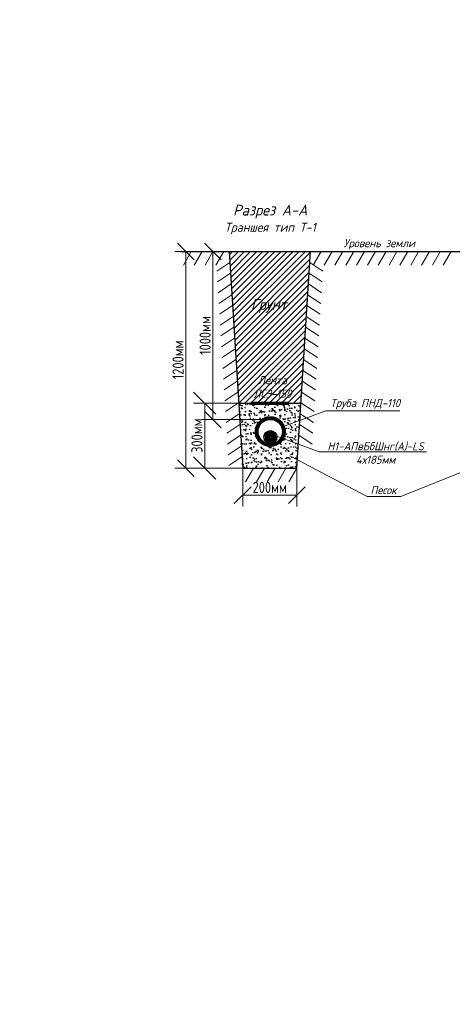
# Model space of a CAD drawing. Header units: millimetres. Extents: x 0 to 6455317, y 0 to 774296.
# Tile 18 of 29: x 3227587 to 3227626, y 387315 to 387404. Entities that reach past the tile are written whole.
import ezdxf

# ---------------------------------------------------------------- set-up
doc = ezdxf.new("R2010")
doc.units = ezdxf.units.MM
doc.layers.add('ИГ геология', color=7, linetype='Continuous', lineweight=25)
doc.styles.add('ACAD14', font='arial.ttf', dxfattribs={"width": 0.75, "height": 1.5})
doc.styles.add('Gost', font='GOST_0.TTF')
doc.styles.add('style2', font='isocpeui.ttf')
doc.dimstyles.new('Генплан-чел', dxfattribs={"dimtxt": 1.5, "dimasz": 0.5, "dimexe": 0.5, "dimexo": 0.5, "dimtad": 1, "dimzin": 0, "dimdsep": 46, "dimtxsty": 'ACAD14', "dimblk": 'OBLIQUE', "dimcen": 1, "dimdle": 0.5, "dimclrd": 256, "dimclre": 256, "dimclrt": 256, "dimadec": 8, "dimazin": 2, "dimtfac": 1, "dimtmove": 0, "dimatfit": 3, "dimldrblk": 'OPEN30', "dimfxl": 0.5, "dimtfill": 1, "dimtfillclr": 256, "dimtolj": 1, "dimtzin": 0, "dimlwd": -1, "dimlwe": -1, "dimarcsym": 0})
doc.dimstyles.new('М 1-5', dxfattribs={"dimtxt": 2.5, "dimasz": 1.5, "dimexe": 1, "dimexo": 0, "dimgap": 1, "dimtad": 1, "dimlfac": 5, "dimzin": 9, "dimtxsty": 'Gost', "dimblk": 'OBLIQUE', "dimcen": 2, "dimadec": 0, "dimazin": 0, "dimtfac": 1, "dimtmove": 0, "dimatfit": 3, "dimfxl": 1, "dimlwd": 15, "dimlwe": 15, "dimarcsym": 0})
doc.dimstyles.new('М 1-50', dxfattribs={"dimtxt": 2.2, "dimasz": 2, "dimexe": 1, "dimexo": 0, "dimgap": 1, "dimtad": 1, "dimlfac": 50, "dimzin": 9, "dimtxsty": 'Gost', "dimblk": 'OBLIQUE', "dimcen": 2, "dimadec": 0, "dimazin": 0, "dimtfac": 1, "dimtmove": 0, "dimatfit": 3, "dimfxl": 1, "dimlwd": 15, "dimlwe": 15, "dimarcsym": 0})

# ---------------------------------------------------------------- blocks, each defined once
blk = doc.blocks.new('*D21')
at = {"layer": 'Defpoints', "color": 0, "lineweight": 50, "transparency": 16777216}
for p in [(6454558.304, 773694.614), (6454558.489, 773691.594), (3226949.058, 386509.643)]:
    blk.add_point(p, dxfattribs=at)
at = {"layer": 'ИГ геология', "transparency": 16777216}
for p, q in [((6454558.304, 773693.614), (6454558.304, 773703.405)), ((6454558.489, 773692.614), (6454558.304, 773693.614)), ((6454558.489, 773692.094), (6454558.489, 773692.614))]:
    blk.add_line(p, q, dxfattribs=at)
at = {"layer": 'ИГ геология', "transparency": 16777216, "insert": (6454556.913, 773699.322), "char_height": 1.5, "attachment_point": 5, "rotation": 90, "style": 'ACAD14', "bg_fill": 3, "box_fill_scale": 1.1, "bg_fill_color": 256, "bg_fill_true_color": 13158600, "bg_fill_transparency": 0}
blk.add_mtext('\\A1;3227609.43', dxfattribs=at)
blk = doc.blocks.new('_Oblique')
at = {"color": 0, "linetype": 'ByBlock', "lineweight": -2}
blk.add_line((-0.5, -0.5), (0.5, 0.5), dxfattribs=at)
blk = doc.blocks.new('_Open30')
at = {"color": 0, "linetype": 'ByBlock', "lineweight": -2}
for p, q in [((-1, 0.27), (0, 0)), ((0, 0), (-1, -0.27)), ((0, 0), (-1, 0))]:
    blk.add_line(p, q, dxfattribs=at)
blk = doc.blocks.new('*D17')
at = {"layer": 'Defpoints', "color": 0, "lineweight": 50, "transparency": 16777216}
for p in [(6454562.788, 773693.804), (6454558.489, 773691.594), (3226949.058, 386509.643)]:
    blk.add_point(p, dxfattribs=at)
at = {"layer": 'ИГ геология', "transparency": 16777216}
for p, q in [((6454560.788, 773691.594), (6454561.788, 773693.804)), ((6454561.788, 773693.804), (6454570.714, 773693.804)), ((6454558.989, 773691.594), (6454560.788, 773691.594))]:
    blk.add_line(p, q, dxfattribs=at)
at = {"layer": 'ИГ геология', "transparency": 16777216, "insert": (6454567.064, 773695.195), "char_height": 1.5, "attachment_point": 5, "style": 'ACAD14', "bg_fill": 3, "box_fill_scale": 1.1, "bg_fill_color": 256, "bg_fill_true_color": 13158600, "bg_fill_transparency": 0}
blk.add_mtext('\\A1;387181.95', dxfattribs=at)
blk = doc.blocks.new('*D22')
at = {"layer": 'Defpoints', "color": 0, "lineweight": 50, "transparency": 16777216}
for p in [(6454615.395, 773691.594), (6454608.625, 773688.11), (3226949.058, 386509.643)]:
    blk.add_point(p, dxfattribs=at)
at = {"layer": 'ИГ геология', "transparency": 16777216}
for p, q in [((6454610.625, 773691.594), (6454609.625, 773688.11)), ((6454614.895, 773691.594), (6454610.625, 773691.594)), ((6454609.625, 773688.11), (6454600.699, 773688.11))]:
    blk.add_line(p, q, dxfattribs=at)
at = {"layer": 'ИГ геология', "transparency": 16777216, "insert": (6454604.35, 773689.501), "char_height": 1.5, "attachment_point": 5, "style": 'ACAD14', "bg_fill": 3, "box_fill_scale": 1.1, "bg_fill_color": 256, "bg_fill_true_color": 13158600, "bg_fill_transparency": 0}
blk.add_mtext('\\A1;387181.95', dxfattribs=at)
blk = doc.blocks.new('*D18')
at = {"layer": 'Defpoints', "color": 0, "lineweight": 50, "transparency": 16777216}
for p in [(6454615.64, 773693.469), (6454615.395, 773691.594), (3226949.058, 386509.643)]:
    blk.add_point(p, dxfattribs=at)
at = {"layer": 'ИГ геология', "transparency": 16777216}
for p, q in [((6454615.64, 773692.469), (6454615.64, 773702.255)), ((6454615.395, 773692.094), (6454615.395, 773692.594)), ((6454615.395, 773692.594), (6454615.64, 773692.469))]:
    blk.add_line(p, q, dxfattribs=at)
at = {"layer": 'ИГ геология', "transparency": 16777216, "insert": (6454614.249, 773698.175), "char_height": 1.5, "attachment_point": 5, "rotation": 90, "style": 'ACAD14', "bg_fill": 3, "box_fill_scale": 1.1, "bg_fill_color": 256, "bg_fill_true_color": 13158600, "bg_fill_transparency": 0}
blk.add_mtext('\\A1;3227666.34', dxfattribs=at)
blk = doc.blocks.new('*D23')
at = {"layer": 'Defpoints', "color": 0, "lineweight": 50, "transparency": 16777216}
for p in [(6454620.884, 773647.129), (6454616.243, 773646.708), (3226949.058, 386509.643)]:
    blk.add_point(p, dxfattribs=at)
at = {"layer": 'ИГ геология', "transparency": 16777216}
for p, q in [((6454618.884, 773646.708), (6454619.884, 773647.129)), ((6454619.884, 773647.129), (6454628.8, 773647.129)), ((6454616.743, 773646.708), (6454618.884, 773646.708))]:
    blk.add_line(p, q, dxfattribs=at)
at = {"layer": 'ИГ геология', "transparency": 16777216, "insert": (6454625.155, 773648.52), "char_height": 1.5, "attachment_point": 5, "style": 'ACAD14', "bg_fill": 3, "box_fill_scale": 1.1, "bg_fill_color": 256, "bg_fill_true_color": 13158600, "bg_fill_transparency": 0}
blk.add_mtext('\\A1;387137.06', dxfattribs=at)
blk = doc.blocks.new('*D19')
at = {"layer": 'Defpoints', "color": 0, "lineweight": 50, "transparency": 16777216}
for p in [(6454616.243, 773646.708), (6454615.749, 773644.637), (3226949.058, 386509.643)]:
    blk.add_point(p, dxfattribs=at)
at = {"layer": 'ИГ геология', "transparency": 16777216}
for p, q in [((6454616.243, 773646.208), (6454616.243, 773645.708)), ((6454616.243, 773645.708), (6454615.749, 773645.637)), ((6454615.749, 773645.637), (6454615.749, 773635.844))]:
    blk.add_line(p, q, dxfattribs=at)
at = {"layer": 'ИГ геология', "transparency": 16777216, "insert": (6454614.358, 773639.928), "char_height": 1.5, "attachment_point": 5, "rotation": 90, "style": 'ACAD14', "bg_fill": 3, "box_fill_scale": 1.1, "bg_fill_color": 256, "bg_fill_true_color": 13158600, "bg_fill_transparency": 0}
blk.add_mtext('\\A1;3227667.18', dxfattribs=at)
blk = doc.blocks.new('*D24')
at = {"layer": 'Defpoints', "color": 0, "lineweight": 50, "transparency": 16777216}
for p in [(6454563.961, 773650.517), (6454558.899, 773646.657), (3226949.058, 386509.643)]:
    blk.add_point(p, dxfattribs=at)
at = {"layer": 'ИГ геология', "transparency": 16777216}
for p, q in [((6454561.961, 773646.657), (6454562.961, 773650.517)), ((6454562.961, 773650.517), (6454571.661, 773650.517)), ((6454559.399, 773646.657), (6454561.961, 773646.657))]:
    blk.add_line(p, q, dxfattribs=at)
at = {"layer": 'ИГ геология', "transparency": 16777216, "insert": (6454568.123, 773651.908), "char_height": 1.5, "attachment_point": 5, "style": 'ACAD14', "bg_fill": 3, "box_fill_scale": 1.1, "bg_fill_color": 256, "bg_fill_true_color": 13158600, "bg_fill_transparency": 0}
blk.add_mtext('\\A1;387137.01', dxfattribs=at)
blk = doc.blocks.new('*D20')
at = {"layer": 'Defpoints', "color": 0, "lineweight": 50, "transparency": 16777216}
for p in [(6454557.437, 773650.281), (6454558.899, 773646.657), (3226949.058, 386509.643)]:
    blk.add_point(p, dxfattribs=at)
at = {"layer": 'ИГ геология', "transparency": 16777216}
for p, q in [((6454557.437, 773649.281), (6454557.437, 773659.067)), ((6454558.899, 773648.281), (6454557.437, 773649.281)), ((6454558.899, 773647.157), (6454558.899, 773648.281))]:
    blk.add_line(p, q, dxfattribs=at)
at = {"layer": 'ИГ геология', "transparency": 16777216, "insert": (6454556.046, 773654.987), "char_height": 1.5, "attachment_point": 5, "rotation": 90, "style": 'ACAD14', "bg_fill": 3, "box_fill_scale": 1.1, "bg_fill_color": 256, "bg_fill_true_color": 13158600, "bg_fill_transparency": 0}
blk.add_mtext('\\A1;3227609.84', dxfattribs=at)
blk = doc.blocks.new('*D53')
at = {"color": 0, "lineweight": 15, "transparency": 16777216}
for p, q in [((3227606.752, 387363.25), (3227606.752, 387359.82)), ((3227611.612, 387363.25), (3227611.612, 387359.82)), ((3227606.752, 387360.82), (3227611.612, 387360.82))]:
    blk.add_line(p, q, dxfattribs=at)
at = {"layer": 'Defpoints', "color": 0, "lineweight": 50, "transparency": 16777216}
for p in [(3227606.752, 387363.25), (3227611.612, 387363.25), (3227611.612, 387360.82)]:
    blk.add_point(p, dxfattribs=at)
at = {"color": 0, "lineweight": 15, "transparency": 16777216, "xscale": 1.5, "yscale": 1.5, "zscale": 1.5, "rotation": 180}
blk.add_blockref('_Oblique', (3227606.752, 387360.82), dxfattribs=at)
at = {"color": 0, "lineweight": 15, "transparency": 16777216, "xscale": 1.5, "yscale": 1.5, "zscale": 1.5}
blk.add_blockref('_Oblique', (3227611.612, 387360.82), dxfattribs=at)
at = {"color": 0, "transparency": 16777216, "insert": (3227609.182, 387361.52), "char_height": 1, "attachment_point": 5, "style": 'Gost'}
blk.add_mtext('200мм', dxfattribs=at)
blk = doc.blocks.new('*D54')
at = {"color": 0, "lineweight": 15, "transparency": 16777216}
for p, q in [((3227606.023, 387382.69), (3227600.649, 387382.69)), ((3227601.649, 387382.69), (3227601.649, 387363.25)), ((3227606.995, 387363.25), (3227600.649, 387363.25))]:
    blk.add_line(p, q, dxfattribs=at)
at = {"layer": 'Defpoints', "color": 0, "lineweight": 50, "transparency": 16777216}
for p in [(3227606.023, 387382.69), (3227601.649, 387363.25), (3227606.995, 387363.25)]:
    blk.add_point(p, dxfattribs=at)
at = {"color": 0, "lineweight": 15, "transparency": 16777216, "xscale": 1.5, "yscale": 1.5, "zscale": 1.5}
for p, rotation in [((3227601.649, 387382.69), 90), ((3227601.649, 387363.25), 270)]:
    blk.add_blockref('_Oblique', p, dxfattribs=dict(at, rotation=rotation))
at = {"color": 0, "transparency": 16777216, "insert": (3227600.949, 387372.97), "char_height": 1, "attachment_point": 5, "rotation": 90, "style": 'Gost'}
blk.add_mtext('1200мм', dxfattribs=at)
blk = doc.blocks.new('*D55')
at = {"color": 0, "lineweight": 15, "transparency": 16777216}
for p, q in [((3227606.023, 387382.69), (3227603.079, 387382.69)), ((3227604.079, 387382.69), (3227604.079, 387367.624)), ((3227609.182, 387367.624), (3227603.079, 387367.624))]:
    blk.add_line(p, q, dxfattribs=at)
at = {"layer": 'Defpoints', "color": 0, "lineweight": 50, "transparency": 16777216}
for p in [(3227606.023, 387382.69), (3227604.079, 387367.624), (3227609.182, 387367.624)]:
    blk.add_point(p, dxfattribs=at)
at = {"color": 0, "lineweight": 15, "transparency": 16777216, "xscale": 1.5, "yscale": 1.5, "zscale": 1.5}
for p, rotation in [((3227604.079, 387382.69), 90), ((3227604.079, 387367.624), 270)]:
    blk.add_blockref('_Oblique', p, dxfattribs=dict(at, rotation=rotation))
at = {"color": 0, "transparency": 16777216, "insert": (3227603.379, 387375.157), "char_height": 1, "attachment_point": 5, "rotation": 90, "style": 'Gost'}
blk.add_mtext('1000мм', dxfattribs=at)
blk = doc.blocks.new('*D52')
at = {"color": 0, "lineweight": 15, "transparency": 16777216}
for p, q in [((3227606.509, 387369.082), (3227602.35, 387369.082)), ((3227603.35, 387369.082), (3227603.35, 387363.25)), ((3227606.509, 387363.25), (3227602.35, 387363.25))]:
    blk.add_line(p, q, dxfattribs=at)
at = {"layer": 'Defpoints', "color": 0, "lineweight": 50, "transparency": 16777216}
for p in [(3227606.509, 387369.082), (3227603.35, 387363.25), (3227606.509, 387363.25)]:
    blk.add_point(p, dxfattribs=at)
at = {"color": 0, "lineweight": 15, "transparency": 16777216, "xscale": 2, "yscale": 2, "zscale": 2}
for p, rotation in [((3227603.35, 387369.082), 90), ((3227603.35, 387363.25), 270)]:
    blk.add_blockref('_Oblique', p, dxfattribs=dict(at, rotation=rotation))
at = {"color": 0, "transparency": 16777216, "insert": (3227602.65, 387366.166), "char_height": 1, "attachment_point": 5, "rotation": 90, "style": 'Gost'}
blk.add_mtext('300мм', dxfattribs=at)

msp = doc.modelspace()

# ---------------------------------------------------------------- dimensions: what is measured, and where the dimension line sits
at = {"layer": 'ИГ геология'}
dim = msp.add_ordinate_dim(feature_location=(6454558.4888, 773691.59401), offset=(-0.18481, 3.02039), dtype=1, origin=(3226949.05784, 386509.64326), dimstyle='Генплан-чел', dxfattribs=at)
dim.commit()
dim.dimension.update_dxf_attribs({"geometry": '*D21', "text_midpoint": (6454556.91262, 773699.32232)})

# ---------------------------------------------------------------- next in the draw order: dimensions: what is measured, and where the dimension line sits
dim = msp.add_ordinate_dim(feature_location=(6454558.4888, 773691.59401), offset=(4.29969, 2.21003), dtype=0, origin=(3226949.05784, 386509.64326), dimstyle='Генплан-чел', dxfattribs=at)
dim.commit()
dim.dimension.update_dxf_attribs({"geometry": '*D17', "text_midpoint": (6454567.0636, 773695.1954)})

# ---------------------------------------------------------------- next in the draw order: dimensions: what is measured, and where the dimension line sits
dim = msp.add_ordinate_dim(feature_location=(6454615.39519, 773691.59401), offset=(-6.77054, -3.48407), dtype=0, origin=(3226949.05784, 386509.64326), dimstyle='Генплан-чел', dxfattribs=at)
dim.commit()
dim.dimension.update_dxf_attribs({"geometry": '*D22', "text_midpoint": (6454604.34954, 773689.5013)})

# ---------------------------------------------------------------- next in the draw order: dimensions: what is measured, and where the dimension line sits
dim = msp.add_ordinate_dim(feature_location=(6454615.395190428, 773691.5940054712), offset=(0.2449179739, 1.8751108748), dtype=1, origin=(3226949.0578350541, 386509.6432582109), dimstyle='Генплан-чел', dxfattribs=at)
dim.commit()
dim.dimension.update_dxf_attribs({"geometry": '*D18', "text_midpoint": (6454614.248737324, 773698.1747353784)})

# ---------------------------------------------------------------- next in the draw order: dimensions: what is measured, and where the dimension line sits
dim = msp.add_ordinate_dim(feature_location=(6454616.2425815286, 773646.7080288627), offset=(4.6415490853, 0.4209679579), dtype=0, origin=(3226949.0578350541, 386509.6432582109), dimstyle='Генплан-чел', dxfattribs=at)
dim.commit()
dim.dimension.update_dxf_attribs({"geometry": '*D23', "text_midpoint": (6454625.1546370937, 773648.5203678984)})

# ---------------------------------------------------------------- next in the draw order: dimensions: what is measured, and where the dimension line sits
dim = msp.add_ordinate_dim(feature_location=(6454616.2425815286, 773646.7080288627), offset=(-0.4933969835, -2.0711098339), dtype=1, origin=(3226949.0578350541, 386509.6432582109), dimstyle='Генплан-чел', dxfattribs=at)
dim.commit()
dim.dimension.update_dxf_attribs({"geometry": '*D19', "text_midpoint": (6454614.3578134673, 773639.9278467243)})

# ---------------------------------------------------------------- next in the draw order: dimensions: what is measured, and where the dimension line sits
dim = msp.add_ordinate_dim(feature_location=(6454558.8993, 773646.65699), offset=(5.06175, 3.85957), dtype=0, origin=(3226949.05784, 386509.64326), dimstyle='Генплан-чел', dxfattribs=at)
dim.commit()
dim.dimension.update_dxf_attribs({"geometry": '*D24', "text_midpoint": (6454568.12336, 773651.90793)})

# ---------------------------------------------------------------- next in the draw order: dimensions: what is measured, and where the dimension line sits
dim = msp.add_ordinate_dim(feature_location=(6454558.8993, 773646.65699), offset=(-1.46215, 3.62396), dtype=1, origin=(3226949.05784, 386509.64326), dimstyle='Генплан-чел', dxfattribs=at)
dim.commit()
dim.dimension.update_dxf_attribs({"geometry": '*D20', "text_midpoint": (6454556.04578, 773654.98657)})

# ---------------------------------------------------------------- next in the draw order: hatches: boundary and pattern name
at = {"lineweight": 9}
h = msp.add_hatch(dxfattribs=at)
h.set_pattern_fill('ANSI31', color=256, scale=0.1215)
h.set_pattern_definition([(45, (3227082.8438, 387389.97997), (-0.27277528, 0.27277528), [])])
h.paths.add_polyline_path([(3227612.8268, 387382.68997), (3227605.5368, 387382.68997), (3227606.3873, 387369.08197), (3227611.9763, 387369.08197)])
h.paths.add_polyline_path([(3227607.36411, 387369.16918), (3227611.40712, 387369.16918), (3227611.40712, 387371.90405), (3227607.36411, 387371.90405)], flags=24)
h.paths.add_polyline_path([(3227606.98039, 387376.93562), (3227611.12205, 387376.93562), (3227611.12205, 387378.96211), (3227606.98039, 387378.96211)], flags=24)
at = {"ltscale": 0.1}
h = msp.add_hatch(dxfattribs=at)
h.set_pattern_fill('AR-SAND', color=256, scale=0.013365)
h.set_pattern_definition([(37.5, (613244.83854, 73602.70864), (-0.02138441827, 0.65410079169), [0, -0.51599592, 0, -0.5771007, 0, -0.551640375]), (7.5, (613244.83854, 73602.7086), (0.6007878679, 0.9580367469), [0, -0.27836622, 0, -0.46507527, 0, -0.178222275]), (327.5, (613244.421, 73602.70864), (1.05716130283, 0.00192079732), [0, -0.1697355, 0, -0.6110478, 0, -0.79775685]), (317.5, (613244.421, 73602.7086), (1.02049319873, 0.29794504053), [0, -0.08486775, 0, -0.40057578, 0, -0.45828585])])
h.paths.add_polyline_path([(3227611.6118, 387363.24997), (3227611.74553, 387365.38966), (3227610.39693, 387365.88888, -0.77645677), (3227607.88799, 387366.53047, -0.83517264), (3227610.47612, 387366.99916), (3227611.87902, 387367.52554), (3227611.9763, 387369.08197), (3227606.3873, 387369.08197), (3227606.7518, 387363.24997)])
h.paths.add_polyline_path([(3227611.87902, 387367.52554), (3227610.47612, 387366.99916, -0.08981573), (3227610.56099, 387366.53047, -0.12583657), (3227610.39693, 387365.88888), (3227611.74553, 387365.38966)], flags=17)
at = {"lineweight": 9}
h = msp.add_hatch(dxfattribs=at)
h.set_pattern_fill('ANSI31', color=256, scale=0.018225, angle=90)
h.set_pattern_definition([(135, (3227464.639494, 387371.511966), (-0.040916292, -0.040916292), [])])
h.paths.add_polyline_path([(3227607.88799, 387366.53047, 1), (3227610.56099, 387366.53047, 1)])
h.paths.add_polyline_path([(3227610.31799, 387366.53047, -1), (3227608.13099, 387366.53047, -1)], flags=16)
h = msp.add_hatch(dxfattribs=at)
h.set_pattern_fill('ANSI31', color=256, scale=0.018225)
h.set_pattern_definition([(45, (3227476.679804, 387371.390466), (-0.040916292, 0.040916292), [])])
h.paths.add_polyline_path([(3227608.89794, 387366.39333, 0.15421677), (3227608.75892, 387366.1356, 0.45346114), (3227608.81214, 387366.07484), (3227608.94546, 387366.07484), (3227609.14518, 387366.07484, 0.41421099), (3227609.20593, 387366.13559), (3227609.20593, 387366.46863, 0.45345638), (3227609.14518, 387366.52185, 0.14640849)])
h.paths.add_polyline_path([(3227609.57467, 387366.39333, 0.14640849), (3227609.32743, 387366.52185, 0.45345638), (3227609.26668, 387366.46863), (3227609.26668, 387366.13559, 0.41421099), (3227609.32743, 387366.07484), (3227609.52714, 387366.07484), (3227609.66046, 387366.07484, 0.45346114), (3227609.71368, 387366.1356, 0.15421677)])
h.paths.add_polyline_path([(3227609.57467, 387365.6956, 0.15421677), (3227609.71368, 387365.95334, 0.45346114), (3227609.66046, 387366.01409), (3227609.52714, 387366.01409), (3227609.32743, 387366.01409, 0.41421099), (3227609.26668, 387365.95334), (3227609.26668, 387365.62031, 0.45345638), (3227609.32743, 387365.56709, 0.14640849)])
h.paths.add_polyline_path([(3227609.14518, 387366.01409), (3227608.94546, 387366.01409), (3227608.81214, 387366.01409, 0.45346114), (3227608.75892, 387365.95334, 0.15421677), (3227608.89794, 387365.6956, 0.14640849), (3227609.14518, 387365.56709, 0.45345638), (3227609.20593, 387365.62031), (3227609.20593, 387365.95334, 0.41421099)])

# ---------------------------------------------------------------- next in the draw order: linework, layer by layer
for points in [[(3227601.1628, 387382.68997), (3227671.89535, 387382.68997)], [(3227604.0788, 387382.68997), (3227605.5368, 387382.68997), (3227606.7518, 387363.24997), (3227611.6118, 387363.24997), (3227612.8268, 387382.68997), (3227615.0138, 387382.68997)], [(3227606.3873, 387369.08197), (3227611.9763, 387369.08197)]]:
    msp.add_lwpolyline(points)
at = {"lineweight": 18}
for points in [[(3227602.1348, 387382.68997), (3227601.42644, 387381.46305)], [(3227603.1068, 387382.68997), (3227602.39844, 387381.46305)], [(3227604.0788, 387382.68997), (3227603.37044, 387381.46305)], [(3227605.0508, 387382.68997), (3227604.34244, 387381.46305)], [(3227613.7988, 387382.68997), (3227613.09044, 387381.46305)], [(3227614.7708, 387382.68997), (3227614.06244, 387381.46305)], [(3227615.7428, 387382.68997), (3227615.03444, 387381.46305)], [(3227616.7148, 387382.68997), (3227616.00644, 387381.46305)], [(3227617.6868, 387382.68997), (3227616.97844, 387381.46305)], [(3227618.6588, 387382.68997), (3227617.95044, 387381.46305)], [(3227619.6308, 387382.68997), (3227618.92244, 387381.46305)], [(3227620.6028, 387382.68997), (3227619.89444, 387381.46305)], [(3227621.5748, 387382.68997), (3227620.86644, 387381.46305)], [(3227622.5468, 387382.68997), (3227621.83844, 387381.46305)], [(3227623.5188, 387382.68997), (3227622.81044, 387381.46305)], [(3227624.4908, 387382.68997), (3227623.78244, 387381.46305)], [(3227625.4628, 387382.68997), (3227624.75444, 387381.46305)], [(3227605.59743, 387381.71986), (3227604.41709, 387380.93635)], [(3227612.76617, 387381.71986), (3227613.94651, 387380.93635)], [(3227605.65806, 387380.74975), (3227604.47772, 387379.96624)], [(3227612.70553, 387380.74975), (3227613.88588, 387379.96624)], [(3227605.71869, 387379.77965), (3227604.53835, 387378.99613)], [(3227612.6449, 387379.77965), (3227613.82524, 387378.99613)], [(3227605.77932, 387378.80954), (3227604.59898, 387378.02602)], [(3227612.58427, 387378.80954), (3227613.76461, 387378.02602)], [(3227605.83996, 387377.83943), (3227604.65962, 387377.05592)], [(3227612.52364, 387377.83943), (3227613.70398, 387377.05592)], [(3227605.90059, 387376.86932), (3227604.72025, 387376.08581)], [(3227612.46301, 387376.86932), (3227613.64335, 387376.08581)], [(3227605.96122, 387375.89922), (3227604.78088, 387375.1157)], [(3227612.40238, 387375.89922), (3227613.58272, 387375.1157)], [(3227606.02185, 387374.92911), (3227604.84151, 387374.1456)], [(3227612.34174, 387374.92911), (3227613.52208, 387374.1456)], [(3227606.08248, 387373.959), (3227604.90214, 387373.17549)], [(3227612.28111, 387373.959), (3227613.46145, 387373.17549)], [(3227606.14311, 387372.9889), (3227604.96277, 387372.20538)], [(3227612.22048, 387372.9889), (3227613.40082, 387372.20538)], [(3227606.20375, 387372.01879), (3227605.02341, 387371.23527)], [(3227612.15985, 387372.01879), (3227613.34019, 387371.23527)], [(3227606.26438, 387371.04868), (3227605.08404, 387370.26517)], [(3227612.09922, 387371.04868), (3227613.27956, 387370.26517)], [(3227606.32501, 387370.07857), (3227605.14467, 387369.29506)], [(3227612.03859, 387370.07857), (3227613.21893, 387369.29506)], [(3227606.38564, 387369.10847), (3227605.2053, 387368.32495)], [(3227611.97795, 387369.10847), (3227613.15829, 387368.32495)], [(3227606.44627, 387368.13836), (3227605.26593, 387367.35485)], [(3227611.91732, 387368.13836), (3227613.09766, 387367.35485)], [(3227606.5069, 387367.16825), (3227605.32656, 387366.38474)], [(3227611.85669, 387367.16825), (3227613.03703, 387366.38474)], [(3227606.56754, 387366.19815), (3227605.3872, 387365.41463)], [(3227611.79606, 387366.19815), (3227612.9764, 387365.41463)], [(3227606.62817, 387365.22804), (3227605.44783, 387364.44452)], [(3227606.6888, 387364.25793), (3227605.50846, 387363.47442)], [(3227607.7238, 387363.24997), (3227607.01544, 387362.02305)], [(3227608.6958, 387363.24997), (3227607.98744, 387362.02305)], [(3227609.6678, 387363.24997), (3227608.95944, 387362.02305)], [(3227610.6398, 387363.24997), (3227609.93144, 387362.02305)], [(3227611.6118, 387363.24997), (3227610.90344, 387362.02305)]]:
    msp.add_lwpolyline(points, dxfattribs=at)
at = {"lineweight": 70}
msp.add_lwpolyline([(3227607.4808, 387369.08197), (3227610.8828, 387369.08197)], dxfattribs=at)
at = {"lineweight": 13}
for points in [[(3227610.24861, 387366.91379), (3227614.23006, 387368.40766), (3227620.87102, 387368.40766), (3227620.87102, 387368.40766)], [(3227609.71236, 387366.14228), (3227613.61108, 387364.69909), (3227623.23988, 387364.69909), (3227623.23988, 387364.69909)], [(3227610.97518, 387364.34961), (3227617.92214, 387360.716), (3227620.94799, 387360.716), (3227630.63631, 387364.5935)]]:
    msp.add_lwpolyline(points, dxfattribs=at)
at = {"lineweight": 30}
for points in [[(3227608.81214, 387366.07484), (3227608.94546, 387366.07484)], [(3227608.81214, 387366.01409), (3227608.94546, 387366.01409)], [(3227609.66046, 387366.07484), (3227609.52714, 387366.07484)], [(3227609.66046, 387366.01409), (3227609.52714, 387366.01409)]]:
    msp.add_lwpolyline(points, dxfattribs=at)
for points in [[(3227608.94546, 387366.07484), (3227609.14518, 387366.07484, 0.41421099), (3227609.20593, 387366.13559), (3227609.20593, 387366.46863)], [(3227608.94546, 387366.01409), (3227609.14518, 387366.01409, -0.41421099), (3227609.20593, 387365.95334), (3227609.20593, 387365.62031)], [(3227609.52714, 387366.07484), (3227609.32743, 387366.07484, -0.41421099), (3227609.26668, 387366.13559), (3227609.26668, 387366.46863)], [(3227609.52714, 387366.01409), (3227609.32743, 387366.01409, 0.41421099), (3227609.26668, 387365.95334), (3227609.26668, 387365.62031)]]:
    msp.add_lwpolyline(points, format="xyb", dxfattribs=at)
at = {"lineweight": 25}
for radius in [1.3365, 1.0935]:
    msp.add_circle((3227609.22449, 387366.53047), radius, dxfattribs=at)
at = {"lineweight": 30}
msp.add_circle((3227609.2363, 387366.04447), 0.5832, dxfattribs=at)
for centre, radius, start, end in [((3227608.81214, 387366.12852), 0.05369, 165.1497778, 270.0014097), ((3227608.81214, 387365.96041), 0.05369, 89.9985903, 194.8502222), ((3227609.2363, 387366.04447), 0.486, 134.1250104, 169.2944999), ((3227609.2363, 387366.04447), 0.486, 190.7055001, 225.8749896), ((3227609.2363, 387366.04447), 0.486, 100.7055001, 134.1250104), ((3227609.15225, 387366.46863), 0.05369, 359.9985903, 104.8502222), ((3227609.32036, 387366.46863), 0.05369, 75.1497778, 180.0014097), ((3227609.2363, 387366.04447), 0.486, 45.8749896, 79.2944999), ((3227609.2363, 387366.04447), 0.486, 10.7055001, 45.8749896), ((3227609.2363, 387366.04447), 0.486, 314.1250104, 349.2944999), ((3227609.66047, 387366.12852), 0.05369, 269.9985903, 14.8502222), ((3227609.66047, 387365.96041), 0.05369, 345.1497778, 90.0014097), ((3227609.2363, 387366.04447), 0.486, 225.8749896, 259.2944999), ((3227609.15225, 387365.6203), 0.05369, 255.1497778, 0.0014097), ((3227609.32036, 387365.6203), 0.05369, 179.9985903, 284.8502222), ((3227609.2363, 387366.04447), 0.486, 280.7055001, 314.1250104)]:
    msp.add_arc(centre, radius, start, end, dxfattribs=at)

# ---------------------------------------------------------------- next in the draw order: texts
at = {"attachment_point": 5, "style": 'style2'}
for s, insert, char_height, width in [('{\\fGOST type B|b0|i1|c204|p34;\\C0;Разрез А-А \\P\\H0.83333x;Траншея тип Т-1}', (3227609.22159, 387385.56914), 0.972, 20.0836146), ('{\\fGOST type B|b0|i1|c204|p34;\\C0;Уровень земли}', (3227619.02382, 387383.34321), 0.729, 13.2334466), ('{\\fGOST type B|b0|i1|c204|p34;\\C0;Грунт}', (3227609.10347, 387377.80898), 0.972, 5.0003058), ('{\\fGOST type B|b0|i1|c204|p34;\\C0;Лента ЛСЭ-150}', (3227609.4248, 387370.53997), 0.729, 5.0003058)]:
    msp.add_mtext(s, dxfattribs=dict(at, insert=insert, char_height=char_height, width=width))
at = {"lineweight": 13, "char_height": 0.729, "attachment_point": 5, "style": 'style2'}
for s, insert, width in [('{\\fGOST type B|b0|i1|c204|p34;\\C0;Труба ПНД-110}', (3227617.74714, 387368.99299), 14.7133422), ('{\\fGOST type B|b0|i1|c204|p34;\\C0;Н1-АПвБбШнг(А)-LS\\P4х185мм}', (3227618.68491, 387364.60751), 14.7133422), ('{\\fGOST type B|b0|i1|c204|p34;\\C0;Песок}', (3227619.3932, 387361.28217), 11.9316195)]:
    msp.add_mtext(s, dxfattribs=dict(at, insert=insert, width=width))

# ---------------------------------------------------------------- next in the draw order: dimensions: what is measured, and where the dimension line sits
for base, p1, p2, text, dimstyle, picture, middle in [((3227601.6488, 387363.24997), (3227606.0228, 387382.68997), (3227606.9948, 387363.24997), '1200мм', 'М 1-5', '*D54', (3227600.9488, 387372.96997)), ((3227604.0788, 387367.62397), (3227606.0228, 387382.68997), (3227609.1818, 387367.62397), '1000мм', 'М 1-5', '*D55', (3227603.3788, 387375.15697)), ((3227603.3498, 387363.24997), (3227606.5088, 387369.08197), (3227606.5088, 387363.24997), '300мм', 'М 1-50', '*D52', (3227602.6498, 387366.16597))]:
    dim = msp.add_linear_dim(base=base, p1=p1, p2=p2, angle=90, text=text, dimstyle=dimstyle, override={"dimtxt": 1, "dimgap": 0.2, "dimpost": 'мм'})
    dim.commit()
    dim.dimension.update_dxf_attribs({"geometry": picture, "text_midpoint": middle})
dim = msp.add_linear_dim(base=(3227611.6118, 387360.81997), p1=(3227606.7518, 387363.24997), p2=(3227611.6118, 387363.24997), text='200мм', dimstyle='М 1-5', override={"dimtxt": 1, "dimgap": 0.2, "dimpost": 'мм'})
dim.commit()
dim.dimension.update_dxf_attribs({"geometry": '*D53', "text_midpoint": (3227609.1818, 387361.51997)})

doc.saveas('drawing.dxf')
